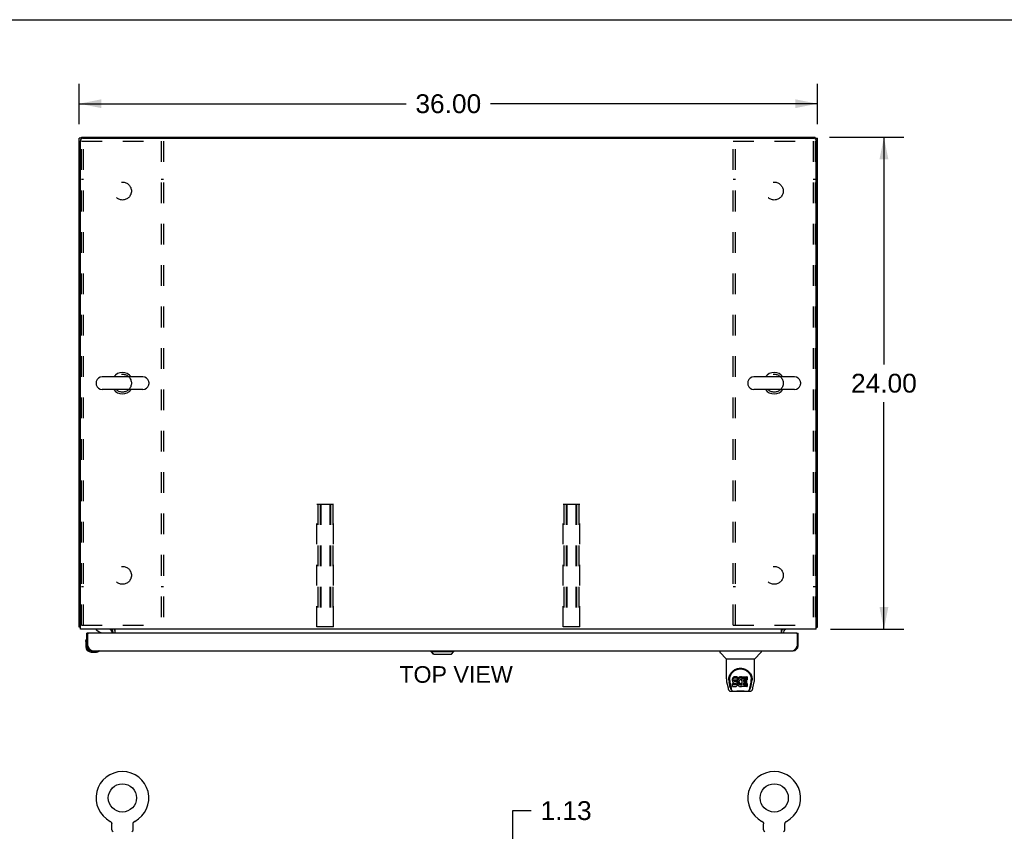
# Model space of a CAD drawing. Header units: inches. Extents: x 0 to 184, y 0 to 119.
# Tile 8 of 11: x 48 to 96, y 79 to 119. Entities that reach past the tile are written whole.
import ezdxf

# ---------------------------------------------------------------- set-up
doc = ezdxf.new("R2010")
doc.units = ezdxf.units.IN
doc.header["$LTSCALE"] = 10.098
doc.header["$MEASUREMENT"] = 0
doc.linetypes.add('HIDDEN', pattern=[0.2, 0.1, -0.1])
doc.layers.get('0').update_dxf_attribs({"linetype": 'CONTINUOUS'})
for name, color, linetype in [('02___PRT_ALL_AXES', 7, 'CONTINUOUS'), ('3PC_BODY', 7, 'CONTINUOUS'), ('DEFAULT_2', 8, 'HIDDEN'), ('DIMENSIONS', 7, 'CONTINUOUS')]:
    doc.layers.add(name, color=color, linetype=linetype)
doc.styles.get("Standard").update_dxf_attribs({"font": 'arial.ttf'})
doc.dimstyles.new('DIMSTYLE_2', dxfattribs={"dimtxt": 0.918, "dimasz": 1.08, "dimexe": 0.09, "dimexo": 0.07, "dimgap": 0.0425, "dimtad": 0, "dimtih": 1, "dimtoh": 1, "dimzin": 4, "dimdsep": 46, "dimtxsty": 'Standard', "dimblk": '_FILLED', "dimblk1": '_FILLED', "dimblk2": '_FILLED', "dimcen": 0.09, "dimazin": 1, "dimtfac": 1, "dimtdec": 3, "dimtofl": 0, "dimtmove": 0, "dimatfit": 3, "dimldrblk": '_FILLED', "dimfxl": 1, "dimtolj": 1, "dimtzin": 4, "dimarcsym": 0})

# ---------------------------------------------------------------- blocks, each defined once
blk = doc.blocks.new('_FILLED')
at = {"color": 0, "linetype": 'ByBlock'}
blk.add_solid([(0, 0), (-1, 0.2), (-1, -0.2)], dxfattribs=at)
blk = doc.blocks.new('*D9')
at = {"layer": '3PC_BODY', "color": 2, "linetype": 'Continuous'}
for p, q in [((50.932, 113.706), (50.932, 115.673)), ((86.932, 113.706), (86.932, 115.673)), ((50.932, 114.701), (66.869, 114.701)), ((86.932, 114.701), (70.995, 114.701))]:
    blk.add_line(p, q, dxfattribs=at)
at = {"layer": '3PC_BODY', "color": 2, "linetype": 'Continuous', "xscale": 1.08, "yscale": 1.08, "zscale": 1.08, "rotation": 180}
blk.add_blockref('_FILLED', (50.932, 114.701), dxfattribs=at)
at = {"layer": '3PC_BODY', "color": 2, "linetype": 'Continuous', "xscale": 1.08, "yscale": 1.08, "zscale": 1.08}
blk.add_blockref('_FILLED', (86.932, 114.701), dxfattribs=at)
at = {"layer": '3PC_BODY', "color": 2, "linetype": 'Continuous', "insert": (68.932, 115.16), "char_height": 0.918, "width": 3.20788, "attachment_point": 2, "line_spacing_factor": 0.9}
blk.add_mtext('36.00', dxfattribs=at)
blk = doc.blocks.new('*D10')
at = {"layer": '3PC_BODY', "color": 2, "linetype": 'Continuous'}
for p, q in [((87.522, 113.064), (91.151, 113.064)), ((90.179, 113.064), (90.179, 101.982)), ((90.179, 89.064), (90.179, 100.146)), ((87.576, 89.064), (91.151, 89.064))]:
    blk.add_line(p, q, dxfattribs=at)
at = {"layer": '3PC_BODY', "color": 2, "linetype": 'Continuous', "xscale": 1.08, "yscale": 1.08, "zscale": 1.08}
for p, rotation in [((90.179, 113.064), 90), ((90.179, 89.064), 270)]:
    blk.add_blockref('_FILLED', p, dxfattribs=dict(at, rotation=rotation))
at = {"layer": '3PC_BODY', "color": 2, "linetype": 'Continuous', "insert": (90.179, 101.523), "char_height": 0.918, "width": 3.20788, "attachment_point": 2, "line_spacing_factor": 0.9}
blk.add_mtext('24.00', dxfattribs=at)
blk = doc.blocks.new('*D14')
at = {"layer": 'DIMENSIONS', "color": 2, "linetype": 'Continuous'}
for p, q in [((72.079, 76.418), (72.079, 80.21)), ((72.079, 80.21), (72.97, 80.21)), ((71.677, 76.418), (73.051, 76.418)), ((72.01, 75.293), (73.051, 75.293)), ((72.079, 75.293), (72.079, 73.133))]:
    blk.add_line(p, q, dxfattribs=at)
at = {"layer": 'DIMENSIONS', "color": 2, "linetype": 'Continuous', "xscale": 1.08, "yscale": 1.08, "zscale": 1.08}
for p, rotation in [((72.079, 76.418), 270), ((72.079, 75.293), 90)]:
    blk.add_blockref('_FILLED', p, dxfattribs=dict(at, rotation=rotation))
at = {"layer": 'DIMENSIONS', "color": 2, "linetype": 'Continuous', "insert": (73.429, 80.669), "char_height": 0.918, "width": 2.49464, "attachment_point": 1, "line_spacing_factor": 0.9}
blk.add_mtext('1.13', dxfattribs=at)

msp = doc.modelspace()

# ---------------------------------------------------------------- linework, layer by layer
at = {"color": 7, "linetype": 'Continuous'}
for p, q in [((0, 118.8), (183.6, 118.8)), ((51.036, 113.012), (50.932, 113.012)), ((51.036, 112.989), (51.036, 113.064)), ((86.828, 112.989), (86.828, 113.064)), ((86.828, 113.012), (86.932, 113.012)), ((54.024, 101.37), (52.049, 101.37)), ((85.816, 101.37), (83.841, 101.37)), ((51.749, 101.108), (51.749, 101.021)), ((54.324, 101.108), (54.324, 101.021)), ((83.541, 101.108), (83.541, 101.021)), ((86.116, 101.108), (86.116, 101.021)), ((54.024, 100.758), (52.049, 100.758)), ((85.816, 100.758), (83.841, 100.758)), ((50.984, 89.168), (50.932, 89.168)), ((51.369, 88.86), (51.307, 88.86)), ((51.749, 89.064), (51.749, 89.025)), ((51.749, 89.025), (51.987, 88.887)), ((52.536, 88.86), (52.536, 88.907)), ((52.574, 89.063), (52.54, 89.029)), ((85.291, 89.063), (85.325, 89.029)), ((85.328, 89.025), (85.328, 89.025)), ((85.328, 89.025), (85.328, 89.025)), ((85.933, 88.86), (85.995, 88.86)), ((86.88, 89.168), (86.932, 89.168)), ((51.247, 88.466), (51.25, 88.504)), ((51.247, 88.466), (51.247, 88.209)), ((51.294, 88.601), (51.294, 88.601)), ((51.307, 88.253), (51.307, 88.209)), ((51.307, 88.253), (51.349, 88.253)), ((51.51, 88.006), (51.554, 88.006)), ((51.51, 87.946), (51.767, 87.946)), ((51.805, 87.949), (51.767, 87.946)), ((51.896, 87.991), (51.899, 87.992)), ((51.899, 87.992), (51.9, 87.993)), ((68.099, 87.967), (68.099, 88.006)), ((68.099, 87.967), (69.203, 87.967)), ((68.217, 87.849), (68.099, 87.967)), ((68.1, 87.967), (68.1, 88.006)), ((68.218, 87.849), (68.1, 87.967)), ((69.085, 87.849), (69.203, 87.967)), ((69.203, 87.967), (69.203, 88.006)), ((82.178, 88.006), (82.178, 87.944)), ((82.488, 87.618), (82.19, 87.916)), ((83.877, 87.618), (84.175, 87.916)), ((84.186, 88.006), (84.186, 87.944)), ((85.995, 88.253), (85.953, 88.253)), ((68.217, 87.849), (69.085, 87.849)), ((82.493, 87.613), (83.871, 87.613)), ((82.493, 86.641), (82.493, 87.613)), ((83.871, 86.641), (83.871, 87.613)), ((82.508, 86.498), (82.574, 86.192)), ((82.619, 86.672), (82.617, 86.609)), ((82.681, 86.22), (82.628, 86.491)), ((82.655, 86.599), (82.655, 86.576)), ((82.665, 86.478), (82.722, 86.185)), ((82.798, 86.644), (82.796, 86.621)), ((82.796, 86.554), (82.796, 86.621)), ((82.798, 86.577), (82.796, 86.554)), ((82.796, 86.554), (82.797, 86.53)), ((82.797, 86.53), (82.801, 86.506)), ((82.803, 86.668), (82.798, 86.644)), ((82.798, 86.577), (82.798, 86.644)), ((82.803, 86.601), (82.798, 86.577)), ((82.801, 86.506), (82.809, 86.484)), ((82.812, 86.69), (82.803, 86.668)), ((82.803, 86.601), (82.803, 86.668)), ((82.812, 86.623), (82.803, 86.601)), ((82.809, 86.484), (82.822, 86.464)), ((82.826, 86.71), (82.812, 86.69)), ((82.812, 86.623), (82.812, 86.69)), ((82.826, 86.643), (82.812, 86.623)), ((82.822, 86.464), (82.838, 86.447)), ((82.835, 86.718), (82.826, 86.71)), ((82.826, 86.643), (82.826, 86.71)), ((82.835, 86.651), (82.826, 86.643)), ((82.844, 86.724), (82.835, 86.718)), ((82.835, 86.651), (82.835, 86.718)), ((82.844, 86.658), (82.835, 86.651)), ((82.838, 86.447), (82.858, 86.434)), ((82.866, 86.734), (82.844, 86.724)), ((82.844, 86.658), (82.844, 86.724)), ((82.866, 86.667), (82.844, 86.658)), ((82.889, 86.741), (82.866, 86.734)), ((82.866, 86.667), (82.866, 86.734)), ((82.889, 86.675), (82.866, 86.667)), ((82.867, 86.542), (82.868, 86.557)), ((82.868, 86.535), (82.867, 86.542)), ((82.868, 86.557), (82.87, 86.572)), ((82.868, 86.535), (82.868, 86.557)), ((82.87, 86.527), (82.868, 86.535)), ((82.87, 86.572), (82.873, 86.579)), ((82.87, 86.527), (82.87, 86.572)), ((82.875, 86.521), (82.87, 86.527)), ((82.873, 86.579), (82.879, 86.584)), ((82.875, 86.521), (82.875, 86.58)), ((82.881, 86.517), (82.875, 86.521)), ((82.879, 86.584), (82.893, 86.588)), ((82.881, 86.584), (82.88, 86.584)), ((82.895, 86.58), (82.881, 86.584)), ((82.881, 86.517), (82.881, 86.584)), ((82.895, 86.513), (82.881, 86.517)), ((83.029, 86.741), (82.889, 86.741)), ((82.889, 86.675), (82.889, 86.741)), ((83.029, 86.675), (82.889, 86.675)), ((82.893, 86.588), (82.908, 86.589)), ((82.919, 86.581), (82.895, 86.58)), ((82.895, 86.513), (82.895, 86.58)), ((82.919, 86.514), (82.895, 86.513)), ((82.908, 86.589), (83.021, 86.589)), ((82.943, 86.579), (82.919, 86.581)), ((82.919, 86.514), (82.919, 86.581)), ((82.943, 86.513), (82.919, 86.514)), ((82.967, 86.574), (82.943, 86.579)), ((82.943, 86.513), (82.943, 86.579)), ((82.967, 86.507), (82.943, 86.513)), ((82.978, 86.569), (82.967, 86.574)), ((82.967, 86.507), (82.967, 86.574)), ((82.978, 86.503), (82.967, 86.507)), ((82.988, 86.563), (82.978, 86.569)), ((82.978, 86.503), (82.978, 86.569)), ((82.988, 86.496), (82.978, 86.503)), ((83.005, 86.546), (82.988, 86.563)), ((82.988, 86.496), (82.988, 86.563)), ((83.005, 86.479), (82.988, 86.496)), ((83.018, 86.526), (83.005, 86.546)), ((83.005, 86.479), (83.005, 86.546)), ((83.018, 86.459), (83.005, 86.479)), ((83.027, 86.504), (83.018, 86.526)), ((83.018, 86.459), (83.018, 86.526)), ((83.027, 86.437), (83.018, 86.459)), ((83.021, 86.589), (83.027, 86.59)), ((83.027, 86.59), (83.028, 86.595)), ((83.028, 86.5), (83.027, 86.504)), ((83.027, 86.437), (83.027, 86.504)), ((83.028, 86.595), (83.03, 86.608)), ((83.033, 86.577), (83.028, 86.533)), ((83.028, 86.466), (83.028, 86.533)), ((83.033, 86.511), (83.028, 86.466)), ((83.028, 86.466), (83.029, 86.444)), ((83.03, 86.699), (83.029, 86.741)), ((83.029, 86.675), (83.029, 86.741)), ((83.03, 86.632), (83.029, 86.675)), ((83.03, 86.632), (83.03, 86.699)), ((83.03, 86.608), (83.03, 86.632)), ((83.037, 86.599), (83.033, 86.577)), ((83.033, 86.511), (83.033, 86.577)), ((83.037, 86.533), (83.033, 86.511)), ((83.043, 86.621), (83.037, 86.599)), ((83.037, 86.533), (83.037, 86.599)), ((83.043, 86.554), (83.037, 86.533)), ((83.052, 86.641), (83.043, 86.621)), ((83.043, 86.554), (83.043, 86.621)), ((83.052, 86.575), (83.043, 86.554)), ((83.063, 86.661), (83.052, 86.641)), ((83.052, 86.575), (83.052, 86.641)), ((83.063, 86.594), (83.052, 86.575)), ((83.075, 86.679), (83.063, 86.661)), ((83.063, 86.594), (83.063, 86.661)), ((83.075, 86.612), (83.063, 86.594)), ((83.09, 86.696), (83.075, 86.679)), ((83.075, 86.612), (83.075, 86.679)), ((83.09, 86.629), (83.075, 86.612)), ((83.106, 86.711), (83.09, 86.696)), ((83.09, 86.629), (83.09, 86.696)), ((83.106, 86.644), (83.09, 86.629)), ((83.102, 86.509), (83.098, 86.482)), ((83.098, 86.482), (83.098, 86.455)), ((83.098, 86.455), (83.099, 86.442)), ((83.099, 86.442), (83.099, 86.482)), ((83.101, 86.501), (83.102, 86.496)), ((83.105, 86.521), (83.102, 86.509)), ((83.102, 86.496), (83.112, 86.471)), ((83.102, 86.429), (83.102, 86.496)), ((83.111, 86.533), (83.105, 86.521)), ((83.125, 86.724), (83.106, 86.711)), ((83.106, 86.644), (83.106, 86.711)), ((83.125, 86.657), (83.106, 86.644)), ((83.125, 86.556), (83.111, 86.533)), ((83.112, 86.471), (83.126, 86.448)), ((83.112, 86.404), (83.112, 86.471)), ((83.145, 86.733), (83.125, 86.724)), ((83.125, 86.657), (83.125, 86.724)), ((83.145, 86.666), (83.125, 86.657)), ((83.134, 86.567), (83.125, 86.556)), ((83.126, 86.448), (83.134, 86.438)), ((83.126, 86.381), (83.126, 86.448)), ((83.144, 86.574), (83.134, 86.567)), ((83.169, 86.585), (83.144, 86.574)), ((83.167, 86.738), (83.145, 86.733)), ((83.145, 86.666), (83.145, 86.733)), ((83.167, 86.671), (83.145, 86.666)), ((83.189, 86.74), (83.167, 86.738)), ((83.167, 86.671), (83.167, 86.738)), ((83.189, 86.673), (83.167, 86.671)), ((83.182, 86.588), (83.169, 86.585)), ((83.196, 86.588), (83.182, 86.588)), ((83.189, 86.74), (83.212, 86.74)), ((83.189, 86.673), (83.189, 86.74)), ((83.212, 86.673), (83.189, 86.673)), ((83.209, 86.585), (83.196, 86.588)), ((83.221, 86.58), (83.209, 86.585)), ((83.223, 86.738), (83.212, 86.74)), ((83.212, 86.673), (83.212, 86.74)), ((83.223, 86.671), (83.212, 86.673)), ((83.233, 86.734), (83.223, 86.738)), ((83.223, 86.671), (83.223, 86.738)), ((83.233, 86.668), (83.223, 86.671)), ((83.253, 86.65), (83.227, 86.582)), ((83.252, 86.722), (83.233, 86.734)), ((83.233, 86.668), (83.233, 86.734)), ((83.252, 86.656), (83.233, 86.668)), ((83.252, 86.722), (83.252, 86.656)), ((83.254, 86.719), (83.254, 86.652)), ((83.262, 86.739), (83.499, 86.739)), ((83.262, 86.347), (83.262, 86.739)), ((83.262, 86.673), (83.499, 86.673)), ((83.332, 86.585), (83.332, 86.517)), ((83.499, 86.589), (83.337, 86.589)), ((83.337, 86.58), (83.468, 86.58)), ((83.337, 86.513), (83.468, 86.513)), ((83.472, 86.575), (83.472, 86.435)), ((83.503, 86.735), (83.503, 86.594)), ((83.643, 86.185), (83.699, 86.475)), ((83.684, 86.22), (83.737, 86.491)), ((83.699, 86.475), (83.7, 86.479)), ((83.746, 86.672), (83.747, 86.609)), ((83.753, 86.599), (83.753, 86.599)), ((83.753, 86.586), (83.753, 86.586)), ((83.791, 86.192), (83.856, 86.498)), ((82.574, 86.192), (82.574, 86.192)), ((82.697, 86.038), (82.899, 86.038)), ((82.739, 86.117), (82.732, 86.117)), ((82.738, 86.121), (82.741, 86.111)), ((82.742, 86.11), (82.741, 86.111)), ((82.784, 86.038), (82.778, 86.038)), ((82.784, 86.038), (82.783, 86.038)), ((82.799, 86.268), (82.799, 86.41)), ((82.862, 86.415), (82.803, 86.414)), ((82.803, 86.347), (82.803, 86.414)), ((82.862, 86.348), (82.803, 86.347)), ((82.804, 86.263), (82.948, 86.263)), ((82.858, 86.434), (82.869, 86.429)), ((82.923, 86.415), (82.862, 86.415)), ((82.862, 86.348), (82.862, 86.415)), ((82.923, 86.348), (82.862, 86.348)), ((82.869, 86.429), (82.881, 86.427)), ((82.881, 86.427), (82.929, 86.427)), ((83.476, 86.026), (82.889, 86.026)), ((82.938, 86.416), (82.923, 86.415)), ((82.923, 86.348), (82.923, 86.415)), ((82.938, 86.349), (82.923, 86.348)), ((82.929, 86.427), (82.936, 86.426)), ((82.936, 86.426), (82.943, 86.424)), ((82.945, 86.42), (82.938, 86.416)), ((82.938, 86.349), (82.938, 86.416)), ((82.945, 86.353), (82.938, 86.349)), ((82.943, 86.424), (82.949, 86.419)), ((82.947, 86.421), (82.945, 86.42)), ((82.945, 86.353), (82.945, 86.42)), ((82.95, 86.358), (82.945, 86.353)), ((82.948, 86.263), (82.959, 86.265)), ((82.949, 86.419), (82.954, 86.413)), ((82.95, 86.358), (82.95, 86.418)), ((82.96, 86.37), (82.95, 86.358)), ((82.954, 86.413), (82.961, 86.4)), ((82.959, 86.265), (82.971, 86.269)), ((82.96, 86.37), (82.96, 86.402)), ((82.962, 86.377), (82.96, 86.37)), ((82.961, 86.4), (82.963, 86.385)), ((82.962, 86.377), (82.962, 86.389)), ((82.963, 86.385), (82.962, 86.377)), ((82.971, 86.269), (82.99, 86.283)), ((82.99, 86.283), (83.007, 86.299)), ((83.007, 86.299), (83.014, 86.309)), ((83.014, 86.309), (83.02, 86.32)), ((83.02, 86.32), (83.028, 86.343)), ((83.034, 86.414), (83.027, 86.437)), ((83.028, 86.343), (83.034, 86.366)), ((83.029, 86.444), (83.032, 86.422)), ((83.032, 86.422), (83.037, 86.4)), ((83.036, 86.39), (83.034, 86.414)), ((83.034, 86.366), (83.036, 86.39)), ((83.036, 86.39), (83.036, 86.404)), ((83.037, 86.4), (83.044, 86.379)), ((83.044, 86.379), (83.065, 86.34)), ((83.065, 86.34), (83.078, 86.321)), ((83.078, 86.321), (83.093, 86.305)), ((83.093, 86.305), (83.109, 86.29)), ((83.099, 86.442), (83.102, 86.429)), ((83.102, 86.429), (83.112, 86.404)), ((83.109, 86.29), (83.127, 86.276)), ((83.112, 86.404), (83.126, 86.381)), ((83.126, 86.381), (83.134, 86.371)), ((83.127, 86.276), (83.137, 86.271)), ((83.134, 86.438), (83.145, 86.429)), ((83.134, 86.371), (83.134, 86.438)), ((83.134, 86.371), (83.145, 86.362)), ((83.137, 86.271), (83.147, 86.267)), ((83.145, 86.429), (83.156, 86.422)), ((83.145, 86.362), (83.145, 86.429)), ((83.145, 86.362), (83.156, 86.355)), ((83.147, 86.267), (83.169, 86.262)), ((83.156, 86.422), (83.168, 86.417)), ((83.156, 86.355), (83.156, 86.422)), ((83.156, 86.355), (83.168, 86.35)), ((83.168, 86.417), (83.181, 86.414)), ((83.168, 86.35), (83.168, 86.417)), ((83.168, 86.35), (83.181, 86.348)), ((83.169, 86.262), (83.191, 86.259)), ((83.181, 86.414), (83.195, 86.414)), ((83.181, 86.348), (83.181, 86.414)), ((83.181, 86.348), (83.195, 86.347)), ((83.191, 86.259), (83.213, 86.262)), ((83.195, 86.414), (83.208, 86.416)), ((83.195, 86.347), (83.195, 86.414)), ((83.195, 86.347), (83.208, 86.349)), ((83.208, 86.416), (83.221, 86.42)), ((83.208, 86.349), (83.208, 86.416)), ((83.208, 86.349), (83.221, 86.353)), ((83.213, 86.262), (83.234, 86.269)), ((83.221, 86.42), (83.233, 86.425)), ((83.221, 86.353), (83.221, 86.42)), ((83.221, 86.353), (83.233, 86.359)), ((83.233, 86.425), (83.244, 86.433)), ((83.233, 86.359), (83.233, 86.425)), ((83.233, 86.359), (83.244, 86.366)), ((83.234, 86.269), (83.253, 86.28)), ((83.244, 86.433), (83.244, 86.366)), ((83.25, 86.432), (83.262, 86.414)), ((83.25, 86.365), (83.262, 86.347)), ((83.264, 86.281), (83.253, 86.281)), ((83.253, 86.28), (83.253, 86.281)), ((83.264, 86.268), (83.264, 86.281)), ((83.499, 86.263), (83.268, 86.263)), ((83.333, 86.426), (83.333, 86.349)), ((83.468, 86.431), (83.338, 86.431)), ((83.338, 86.411), (83.499, 86.411)), ((83.338, 86.344), (83.499, 86.344)), ((83.466, 86.038), (83.667, 86.038)), ((83.504, 86.407), (83.504, 86.268)), ((83.582, 86.038), (83.581, 86.038)), ((83.623, 86.111), (83.627, 86.121)), ((83.623, 86.11), (83.623, 86.111)), ((83.632, 86.117), (83.625, 86.117)), ((52.437, 79.687), (52.437, 79.687)), ((52.437, 79.687), (52.441, 79.684)), ((52.438, 79.686), (52.44, 79.685)), ((52.441, 79.684), (52.446, 79.682)), ((52.446, 79.682), (52.45, 79.679)), ((52.45, 79.679), (52.454, 79.676)), ((52.454, 79.676), (52.458, 79.673)), ((52.458, 79.673), (52.462, 79.669)), ((52.462, 79.67), (52.466, 79.666)), ((52.466, 79.666), (52.47, 79.662)), ((52.47, 79.662), (52.474, 79.659)), ((52.474, 79.659), (52.477, 79.655)), ((52.477, 79.655), (52.481, 79.651)), ((52.481, 79.651), (52.484, 79.647)), ((52.484, 79.647), (52.487, 79.642)), ((52.487, 79.643), (52.49, 79.638)), ((52.49, 79.638), (52.493, 79.634)), ((52.493, 79.634), (52.495, 79.629)), ((52.495, 79.629), (52.498, 79.625)), ((52.498, 79.625), (52.5, 79.62)), ((52.502, 79.615), (52.504, 79.61)), ((52.504, 79.61), (52.506, 79.605)), ((52.506, 79.605), (52.507, 79.6)), ((52.507, 79.6), (52.509, 79.595)), ((52.509, 79.595), (52.51, 79.59)), ((52.51, 79.59), (52.511, 79.585)), ((52.511, 79.585), (52.512, 79.58)), ((52.513, 79.267), (52.513, 79.56)), ((53.559, 79.564), (53.56, 79.569)), ((53.559, 79.564), (53.56, 79.569)), ((53.559, 79.56), (53.559, 79.564)), ((53.559, 79.267), (53.559, 79.56)), ((53.56, 79.575), (53.561, 79.58)), ((53.56, 79.569), (53.56, 79.575)), ((53.561, 79.58), (53.562, 79.585)), ((53.562, 79.585), (53.563, 79.59)), ((53.563, 79.59), (53.564, 79.595)), ((53.564, 79.595), (53.565, 79.6)), ((53.565, 79.6), (53.567, 79.605)), ((53.567, 79.605), (53.568, 79.61)), ((53.568, 79.61), (53.57, 79.615)), ((53.57, 79.615), (53.572, 79.62)), ((53.572, 79.62), (53.575, 79.625)), ((53.575, 79.625), (53.577, 79.629)), ((53.577, 79.629), (53.58, 79.634)), ((53.58, 79.634), (53.583, 79.638)), ((53.583, 79.638), (53.586, 79.643)), ((53.585, 79.642), (53.589, 79.647)), ((53.589, 79.647), (53.592, 79.651)), ((53.592, 79.651), (53.595, 79.655)), ((53.595, 79.655), (53.599, 79.659)), ((53.599, 79.659), (53.602, 79.662)), ((53.602, 79.662), (53.606, 79.666)), ((53.606, 79.666), (53.61, 79.67)), ((53.61, 79.669), (53.614, 79.673)), ((53.614, 79.673), (53.618, 79.676)), ((53.618, 79.676), (53.623, 79.679)), ((53.623, 79.679), (53.627, 79.682)), ((53.627, 79.682), (53.631, 79.684)), ((53.627, 79.682), (53.628, 79.683)), ((53.631, 79.684), (53.636, 79.687)), ((53.633, 79.685), (53.635, 79.686)), ((53.636, 79.687), (53.636, 79.687)), ((84.229, 79.687), (84.229, 79.687)), ((84.229, 79.687), (84.233, 79.684)), ((84.23, 79.686), (84.232, 79.685)), ((84.233, 79.684), (84.238, 79.682)), ((84.238, 79.682), (84.242, 79.679)), ((84.242, 79.679), (84.246, 79.676)), ((84.246, 79.676), (84.25, 79.673)), ((84.25, 79.673), (84.254, 79.669)), ((84.254, 79.67), (84.258, 79.666)), ((84.258, 79.666), (84.262, 79.662)), ((84.262, 79.662), (84.266, 79.659)), ((84.266, 79.659), (84.269, 79.655)), ((84.269, 79.655), (84.273, 79.651)), ((84.273, 79.651), (84.276, 79.647)), ((84.276, 79.647), (84.279, 79.642)), ((84.279, 79.643), (84.282, 79.638)), ((84.282, 79.638), (84.285, 79.634)), ((84.285, 79.634), (84.287, 79.629)), ((84.287, 79.629), (84.29, 79.625)), ((84.29, 79.625), (84.292, 79.62)), ((84.292, 79.62), (84.294, 79.615)), ((84.294, 79.615), (84.296, 79.61)), ((84.296, 79.61), (84.298, 79.605)), ((84.298, 79.605), (84.299, 79.6)), ((84.299, 79.6), (84.301, 79.595)), ((84.301, 79.595), (84.302, 79.59)), ((84.302, 79.59), (84.303, 79.585)), ((84.303, 79.585), (84.304, 79.58)), ((84.305, 79.267), (84.305, 79.56)), ((85.351, 79.564), (85.352, 79.569)), ((85.351, 79.564), (85.352, 79.569)), ((85.351, 79.56), (85.351, 79.564)), ((85.351, 79.267), (85.351, 79.56)), ((85.352, 79.575), (85.353, 79.58)), ((85.352, 79.569), (85.352, 79.575)), ((85.353, 79.58), (85.354, 79.585)), ((85.354, 79.585), (85.355, 79.59)), ((85.355, 79.59), (85.356, 79.595)), ((85.356, 79.595), (85.357, 79.6)), ((85.357, 79.6), (85.359, 79.605)), ((85.359, 79.605), (85.36, 79.61)), ((85.36, 79.61), (85.362, 79.615)), ((85.362, 79.615), (85.364, 79.62)), ((85.364, 79.62), (85.367, 79.625)), ((85.367, 79.625), (85.369, 79.629)), ((85.369, 79.629), (85.372, 79.634)), ((85.372, 79.634), (85.375, 79.638)), ((85.375, 79.638), (85.378, 79.643)), ((85.377, 79.642), (85.381, 79.647)), ((85.381, 79.647), (85.384, 79.651)), ((85.384, 79.651), (85.387, 79.655)), ((85.387, 79.655), (85.391, 79.659)), ((85.391, 79.659), (85.394, 79.662)), ((85.394, 79.662), (85.398, 79.666)), ((85.398, 79.666), (85.402, 79.67)), ((85.402, 79.669), (85.406, 79.673)), ((85.406, 79.673), (85.41, 79.676)), ((85.41, 79.676), (85.415, 79.679)), ((85.415, 79.679), (85.419, 79.682)), ((85.419, 79.682), (85.423, 79.684)), ((85.419, 79.682), (85.42, 79.683)), ((85.423, 79.684), (85.428, 79.687)), ((85.425, 79.685), (85.427, 79.686)), ((85.428, 79.687), (85.428, 79.687))]:
    msp.add_line(p, q, dxfattribs=at)
at = {"color": 3, "linetype": 'Continuous'}
for p, q in [((50.932, 89.168), (50.932, 113.012)), ((50.984, 89.064), (50.984, 112.887)), ((51.036, 113.064), (86.828, 113.064)), ((51.109, 113.012), (86.755, 113.012)), ((86.88, 89.064), (86.88, 112.887)), ((86.932, 89.168), (86.932, 113.012)), ((86.88, 89.064), (50.984, 89.064)), ((51.307, 88.253), (51.307, 88.86)), ((85.933, 88.86), (51.369, 88.86)), ((52.536, 89.025), (52.537, 89.026)), ((52.537, 89.026), (52.538, 89.027)), ((52.538, 89.027), (52.54, 89.03)), ((52.54, 89.03), (52.541, 89.031)), ((52.541, 89.031), (52.542, 89.033)), ((52.578, 88.86), (52.578, 88.922)), ((52.682, 88.86), (52.682, 89.064)), ((85.182, 88.86), (85.182, 89.064)), ((85.286, 88.922), (85.286, 88.86)), ((85.327, 89.027), (85.322, 89.033)), ((85.327, 89.026), (85.327, 89.027)), ((85.328, 89.025), (85.327, 89.026)), ((85.995, 88.253), (85.995, 88.86)), ((51.349, 88.253), (51.349, 88.84)), ((85.953, 88.84), (85.953, 88.253)), ((51.369, 88.216), (51.362, 88.228)), ((51.376, 88.203), (51.369, 88.216)), ((51.382, 88.191), (51.376, 88.203)), ((51.554, 88.006), (85.748, 88.006)), ((85.936, 88.222), (85.93, 88.209)), ((85.943, 88.234), (85.936, 88.222)), ((85.953, 88.253), (85.943, 88.234))]:
    msp.add_line(p, q, dxfattribs=at)
for points in [[(50.96, 89.154), (50.956, 89.155), (50.953, 89.156), (50.95, 89.156), (50.947, 89.157), (50.944, 89.158), (50.941, 89.159), (50.939, 89.16), (50.937, 89.161), (50.936, 89.162), (50.935, 89.163), (50.934, 89.164), (50.933, 89.166), (50.932, 89.167), (50.932, 89.168)], [(50.984, 89.149), (50.984, 89.149), (50.98, 89.15), (50.976, 89.151), (50.972, 89.152), (50.968, 89.153), (50.96, 89.154)], [(52.535, 89.024), (52.535, 89.024), (52.536, 89.024), (52.536, 89.025), (52.536, 89.025)], [(52.542, 89.033), (52.544, 89.035), (52.545, 89.037), (52.547, 89.039), (52.549, 89.041)], [(52.549, 89.041), (52.551, 89.044), (52.553, 89.046), (52.555, 89.049), (52.557, 89.051), (52.559, 89.053), (52.562, 89.056), (52.564, 89.058)], [(52.564, 89.058), (52.566, 89.06), (52.569, 89.061), (52.571, 89.062), (52.573, 89.063)], [(85.301, 89.058), (85.298, 89.06), (85.296, 89.061), (85.294, 89.062), (85.292, 89.063)], [(85.316, 89.041), (85.314, 89.044), (85.312, 89.046), (85.31, 89.049), (85.308, 89.051), (85.305, 89.053), (85.303, 89.056), (85.301, 89.058)], [(85.322, 89.033), (85.321, 89.035), (85.319, 89.037), (85.318, 89.039), (85.316, 89.041)], [(85.329, 89.024), (85.329, 89.024), (85.329, 89.024), (85.329, 89.025), (85.328, 89.025)], [(86.88, 89.149), (86.88, 89.149), (86.885, 89.15), (86.889, 89.151), (86.893, 89.152), (86.897, 89.153)], [(86.897, 89.153), (86.905, 89.154), (86.908, 89.155), (86.912, 89.156), (86.915, 89.156), (86.918, 89.157), (86.921, 89.158), (86.923, 89.159), (86.925, 89.16), (86.927, 89.161), (86.929, 89.162), (86.93, 89.163), (86.931, 89.164), (86.932, 89.166), (86.932, 89.167), (86.932, 89.168)], [(51.362, 88.228), (51.353, 88.247), (51.349, 88.253)], [(51.554, 88.006), (51.55, 88.006), (51.547, 88.007), (51.544, 88.007), (51.541, 88.008), (51.537, 88.008), (51.534, 88.009), (51.531, 88.01), (51.527, 88.011), (51.524, 88.013), (51.521, 88.014), (51.518, 88.016), (51.514, 88.018), (51.511, 88.02), (51.508, 88.022), (51.504, 88.024), (51.501, 88.026), (51.498, 88.029), (51.494, 88.032), (51.491, 88.034), (51.488, 88.037), (51.485, 88.04), (51.481, 88.044), (51.478, 88.047), (51.475, 88.051), (51.471, 88.054), (51.468, 88.058), (51.465, 88.062), (51.461, 88.066), (51.458, 88.07), (51.455, 88.074), (51.452, 88.079), (51.448, 88.083), (51.445, 88.088), (51.442, 88.092), (51.438, 88.097), (51.435, 88.102), (51.432, 88.107), (51.428, 88.112), (51.425, 88.117), (51.422, 88.122), (51.419, 88.128), (51.415, 88.133), (51.412, 88.139), (51.409, 88.144), (51.405, 88.15), (51.402, 88.156), (51.399, 88.161), (51.395, 88.167), (51.392, 88.173), (51.389, 88.179), (51.386, 88.185), (51.382, 88.191)], [(85.93, 88.209), (85.923, 88.197), (85.92, 88.191), (85.917, 88.185), (85.913, 88.179), (85.91, 88.173), (85.907, 88.167), (85.903, 88.161), (85.9, 88.156), (85.897, 88.15), (85.893, 88.144), (85.89, 88.139), (85.887, 88.133), (85.884, 88.128), (85.88, 88.122), (85.877, 88.117), (85.874, 88.112), (85.87, 88.107), (85.867, 88.102), (85.864, 88.097), (85.86, 88.092), (85.857, 88.088), (85.854, 88.083), (85.851, 88.079), (85.847, 88.074), (85.844, 88.07), (85.841, 88.066), (85.837, 88.062), (85.834, 88.058), (85.831, 88.054), (85.827, 88.051), (85.824, 88.047), (85.821, 88.044), (85.818, 88.04), (85.814, 88.037), (85.811, 88.034), (85.808, 88.032), (85.804, 88.029), (85.801, 88.026), (85.798, 88.024), (85.794, 88.022), (85.791, 88.02), (85.788, 88.018), (85.785, 88.016), (85.781, 88.014), (85.778, 88.013), (85.775, 88.011), (85.771, 88.01), (85.768, 88.009), (85.765, 88.008), (85.761, 88.008), (85.758, 88.007), (85.755, 88.007), (85.752, 88.006), (85.748, 88.006)]]:
    msp.add_lwpolyline(points, dxfattribs=at)
at = {"color": 7, "linetype": 'Continuous'}
for points in [[(51.294, 88.601), (51.294, 88.6), (51.293, 88.598), (51.292, 88.595)], [(51.9, 87.993), (51.902, 87.993), (51.902, 87.993)], [(82.612, 86.599), (82.614, 86.641), (82.622, 86.693), (82.633, 86.742), (82.649, 86.788), (82.667, 86.832), (82.689, 86.872), (82.713, 86.911), (82.74, 86.947), (82.77, 86.98), (82.802, 87.011), (82.836, 87.04), (82.873, 87.065), (82.911, 87.088), (82.953, 87.108), (82.996, 87.125), (83.04, 87.139), (83.086, 87.148), (83.133, 87.154), (83.18, 87.157), (83.228, 87.155), (83.275, 87.149), (83.321, 87.14), (83.365, 87.126), (83.408, 87.11), (83.449, 87.09), (83.488, 87.068), (83.525, 87.042), (83.56, 87.014), (83.592, 86.983), (83.622, 86.95), (83.649, 86.914), (83.674, 86.876), (83.696, 86.836), (83.714, 86.793), (83.73, 86.747), (83.742, 86.698), (83.75, 86.646), (83.753, 86.599)], [(82.655, 86.599), (82.656, 86.619), (82.657, 86.643), (82.66, 86.667), (82.664, 86.691), (82.668, 86.715), (82.674, 86.738), (82.681, 86.76), (82.688, 86.783), (82.697, 86.804), (82.706, 86.825), (82.717, 86.846), (82.728, 86.865), (82.739, 86.884), (82.751, 86.902), (82.764, 86.919), (82.777, 86.936), (82.791, 86.952), (82.805, 86.967), (82.819, 86.981), (82.834, 86.994), (82.849, 87.007), (82.864, 87.019), (82.88, 87.03), (82.895, 87.041), (82.911, 87.051), (82.927, 87.06), (82.943, 87.068)], [(82.943, 87.068), (82.959, 87.076), (82.974, 87.083), (82.99, 87.09), (83.006, 87.096), (83.022, 87.101), (83.038, 87.106), (83.054, 87.11), (83.07, 87.114), (83.086, 87.117), (83.102, 87.12), (83.118, 87.122), (83.134, 87.124), (83.15, 87.125), (83.166, 87.126), (83.182, 87.126), (83.197, 87.126), (83.213, 87.125), (83.229, 87.124), (83.245, 87.122), (83.261, 87.12), (83.277, 87.117), (83.293, 87.114), (83.309, 87.11), (83.325, 87.106), (83.341, 87.101), (83.357, 87.096), (83.373, 87.09), (83.389, 87.084), (83.405, 87.076)], [(83.405, 87.076), (83.421, 87.069), (83.437, 87.06), (83.453, 87.051), (83.469, 87.041), (83.484, 87.031), (83.499, 87.02), (83.515, 87.008), (83.53, 86.995), (83.545, 86.982), (83.559, 86.967), (83.573, 86.952), (83.587, 86.936), (83.6, 86.92), (83.613, 86.902), (83.625, 86.884), (83.637, 86.865), (83.648, 86.846), (83.658, 86.826), (83.667, 86.805), (83.676, 86.783), (83.684, 86.761), (83.69, 86.738), (83.696, 86.715), (83.701, 86.692), (83.705, 86.668), (83.707, 86.643), (83.709, 86.619), (83.709, 86.599)], [(82.493, 86.641), (82.494, 86.614), (82.497, 86.572), (82.502, 86.53), (82.508, 86.498)], [(82.611, 86.586), (82.611, 86.59), (82.612, 86.599)], [(82.655, 86.576), (82.656, 86.559), (82.657, 86.531), (82.66, 86.503), (82.665, 86.478)], [(83.7, 86.479), (83.701, 86.482), (83.701, 86.485), (83.702, 86.488), (83.702, 86.491), (83.703, 86.494), (83.703, 86.497), (83.704, 86.501), (83.704, 86.504), (83.705, 86.508), (83.705, 86.511), (83.706, 86.515), (83.706, 86.519), (83.707, 86.523), (83.707, 86.527), (83.707, 86.531), (83.708, 86.535), (83.708, 86.54), (83.708, 86.544), (83.709, 86.549), (83.709, 86.554), (83.709, 86.558), (83.709, 86.563), (83.709, 86.568), (83.709, 86.573), (83.709, 86.599)], [(83.753, 86.599), (83.753, 86.591), (83.753, 86.586)], [(83.856, 86.498), (83.862, 86.529), (83.868, 86.571), (83.871, 86.614), (83.871, 86.641)], [(82.574, 86.192), (82.577, 86.178), (82.582, 86.157), (82.588, 86.138), (82.594, 86.122), (82.601, 86.107), (82.609, 86.093), (82.617, 86.081), (82.626, 86.07), (82.637, 86.06), (82.65, 86.051), (82.663, 86.045), (82.678, 86.04), (82.694, 86.038), (82.697, 86.038)], [(82.722, 86.185), (82.724, 86.173), (82.727, 86.16), (82.731, 86.146), (82.734, 86.133), (82.738, 86.121)], [(82.742, 86.11), (82.747, 86.098), (82.753, 86.085), (82.759, 86.075), (82.766, 86.066), (82.773, 86.057), (82.782, 86.05), (82.791, 86.045), (82.8, 86.041), (82.81, 86.038), (82.818, 86.038)], [(82.803, 86.414), (82.803, 86.414), (82.802, 86.414), (82.802, 86.414), (82.801, 86.414), (82.801, 86.414), (82.801, 86.413), (82.8, 86.413), (82.8, 86.413), (82.8, 86.412), (82.799, 86.412), (82.799, 86.411), (82.799, 86.411), (82.799, 86.41), (82.799, 86.41)], [(82.803, 86.347), (82.803, 86.347), (82.802, 86.347), (82.802, 86.347), (82.801, 86.347), (82.801, 86.347), (82.801, 86.347), (82.8, 86.346), (82.8, 86.346), (82.8, 86.346), (82.799, 86.345), (82.799, 86.345), (82.799, 86.344), (82.799, 86.343), (82.799, 86.343)], [(82.899, 86.038), (82.919, 86.038), (82.941, 86.04), (82.965, 86.042), (82.989, 86.045), (83.015, 86.048), (83.042, 86.051), (83.069, 86.053), (83.098, 86.056), (83.127, 86.057), (83.156, 86.058), (83.185, 86.059), (83.214, 86.058), (83.243, 86.057), (83.272, 86.055), (83.3, 86.053), (83.326, 86.05), (83.353, 86.047), (83.378, 86.045), (83.402, 86.042), (83.424, 86.04), (83.446, 86.038), (83.466, 86.038)], [(82.899, 86.038), (82.921, 86.038), (82.948, 86.04), (82.975, 86.043), (83.003, 86.045), (83.032, 86.048), (83.061, 86.051), (83.091, 86.053), (83.121, 86.055), (83.151, 86.056), (83.182, 86.057), (83.212, 86.056), (83.243, 86.055), (83.273, 86.054), (83.303, 86.051), (83.332, 86.048), (83.361, 86.045), (83.389, 86.043), (83.417, 86.04), (83.443, 86.038), (83.466, 86.038)], [(83.547, 86.038), (83.554, 86.038), (83.564, 86.041), (83.574, 86.045), (83.583, 86.05), (83.591, 86.057), (83.598, 86.065), (83.605, 86.075), (83.611, 86.085), (83.618, 86.098), (83.623, 86.11)], [(83.627, 86.121), (83.63, 86.133), (83.634, 86.146), (83.637, 86.16), (83.64, 86.173), (83.643, 86.185)], [(83.667, 86.038), (83.682, 86.039), (83.695, 86.042), (83.708, 86.047), (83.719, 86.054), (83.73, 86.062), (83.739, 86.071), (83.747, 86.081), (83.755, 86.091), (83.761, 86.103), (83.767, 86.115), (83.773, 86.129), (83.778, 86.144), (83.784, 86.161), (83.788, 86.18), (83.791, 86.192)], [(52.5, 79.62), (52.502, 79.615), (52.504, 79.61)], [(52.512, 79.58), (52.513, 79.575), (52.513, 79.569)], [(52.513, 79.575), (52.513, 79.569), (52.513, 79.564), (52.513, 79.56)], [(84.304, 79.58), (84.305, 79.575), (84.305, 79.569)], [(84.305, 79.575), (84.305, 79.569), (84.305, 79.564), (84.305, 79.56)]]:
    msp.add_lwpolyline(points, dxfattribs=at)
for centre in [(53.036, 80.826), (84.828, 80.826)]:
    msp.add_circle(centre, 0.688, dxfattribs=at)
at = {"color": 3, "linetype": 'Continuous'}
for centre, radius, start, end in [((51.109, 112.887), 0.125, 90, 180), ((86.755, 112.887), 0.125, 0, 90), ((51.369, 88.84), 0.02, 90, 180), ((52.436, 88.922), 0.142, 0, 90), ((85.429, 88.922), 0.142, 90, 180), ((85.933, 88.84), 0.02, 0, 90), ((51.554, 88.253), 0.246, 180, 270), ((85.748, 88.253), 0.246, 270, 360)]:
    msp.add_arc(centre, radius, start, end, dxfattribs=at)
at = {"color": 7, "linetype": 'Continuous'}
for centre, radius, start, end in [((52.049, 101.064), 0.306, 90, 164.3697), ((53.036, 101.064), 0.523, 35.8102, 144.1898), ((54.024, 101.064), 0.306, 15.6303, 90), ((83.841, 101.064), 0.306, 90, 164.3697), ((84.828, 101.064), 0.523, 35.8102, 144.1898), ((85.816, 101.064), 0.306, 15.6303, 90), ((51.893, 101.108), 0.144, 164.3697, 180), ((51.893, 101.021), 0.144, 180, 195.6303), ((52.049, 101.064), 0.306, 195.6303, 270), ((54.024, 101.064), 0.306, 270, 344.3697), ((54.18, 101.108), 0.144, 0, 15.6303), ((54.18, 101.021), 0.144, 344.3697, 360), ((83.685, 101.108), 0.144, 164.3697, 180), ((83.685, 101.021), 0.144, 180, 195.6303), ((83.841, 101.064), 0.306, 195.6303, 270), ((85.816, 101.064), 0.306, 270, 344.3697), ((85.972, 101.108), 0.144, 0, 15.6303), ((85.972, 101.021), 0.144, 344.3697, 360), ((53.036, 101.064), 0.523, 215.8091, 324.1909), ((84.828, 101.064), 0.523, 215.8091, 324.1909), ((51.937, 88.801), 0.1, 36.5468, 59.908), ((52.379, 88.907), 0.157, 0, 90), ((52.436, 88.922), 0.246, 0, 35.3265), ((85.429, 88.922), 0.246, 144.6735, 180), ((51.497, 88.466), 0.25, 149.1101, 180), ((51.296, 88.586), 0.015, 96.3796, 149.1101), ((51.292, 88.586), 0.015, 0, 83.6204), ((51.51, 88.209), 0.263, 180, 270), ((51.51, 88.209), 0.203, 180, 270), ((51.767, 88.196), 0.25, 270, 300.8899), ((51.887, 87.991), 0.015, 6.3796, 90), ((51.887, 87.995), 0.015, 300.8899, 353.6204), ((82.218, 87.944), 0.0394, 180, 225), ((84.147, 87.944), 0.0394, 315, 360), ((82.501, 87.632), 0.0197, 225, 270), ((83.863, 87.632), 0.0197, 270, 315), ((82.889, 86.046), 0.0197, 203.607, 270), ((83.476, 86.046), 0.0197, 270, 336.393), ((53.036, 80.826), 1.288, 297.7005, 242.2995), ((84.828, 80.826), 1.288, 297.7005, 242.2995), ((52.582, 79.267), 0.069, 180, 270), ((53.49, 79.267), 0.069, 270, 360), ((84.374, 79.267), 0.069, 180, 270), ((85.282, 79.267), 0.069, 270, 360)]:
    msp.add_arc(centre, radius, start, end, dxfattribs=at)
for centre, major_axis, ratio, start_param, end_param in [((83.182, 86.599), (0, 0.565), 0.999848, 1.129542, 1.76365), ((83.223, 86.584), (0.00448, 0), 1, -1.986921, -0.366491), ((83.249, 86.719), (0.00448, 0), 1, 0.003891, 0.905353), ((83.249, 86.652), (0.00448, 0), 1, 5.916695, 7.188538), ((83.337, 86.585), (0.00448, 0), 1, 1.570796, 3.141593), ((83.337, 86.584), (0.00448, 0), 1, 3.141593, 4.712389), ((83.337, 86.517), (0.00448, 0), 1, 3.141593, 4.712389), ((83.468, 86.575), (0, 0.00448), 1, -1.570796, 0), ((83.468, 86.508), (0, 0.00448), 1, -1.570796, 0), ((83.499, 86.735), (0.00448, 0), 1, 0, 1.570796), ((83.499, 86.668), (0.00448, 0), 1, 0, 1.570796), ((83.499, 86.594), (0.00448, 0), 1, -1.570796, 0), ((83.182, 86.599), (0, 0.565), 0.999848, 4.519536, 5.157611), ((82.738, 86.471), (0.007, 0.354), 0.213027, -3.923008, -3.13761), ((82.804, 86.268), (0.00483, 0), 1, -3.141593, -1.570796), ((83.246, 86.429), (0.00448, 0), 1, 0.594971, 2.222579), ((83.246, 86.362), (0.00448, 0), 1, 1.570796, 2.222579), ((83.246, 86.362), (0, 0.00448), 1, -0.975826, 0), ((83.268, 86.268), (0, 0.00448), 1, 1.570796, 3.141593), ((83.338, 86.426), (0.00448, 0), 1, 1.570796, 3.141593), ((83.338, 86.416), (0.00448, 0), 1, 3.141593, 4.712389), ((83.338, 86.349), (0.00448, 0), 1, 3.141593, 4.712389), ((83.468, 86.435), (0, 0.00448), 1, -3.141593, -1.570796), ((83.499, 86.407), (0, 0.00448), 1, -1.570796, 0), ((83.499, 86.34), (0, 0.00448), 1, -1.570796, 0), ((83.499, 86.268), (0, 0.00448), 1, -3.141593, -1.570796), ((83.626, 86.471), (-0.007, 0.354), 0.213027, -3.145575, -2.360177)]:
    msp.add_ellipse(centre, major_axis=major_axis, ratio=ratio, start_param=start_param, end_param=end_param, dxfattribs=at)
at = {"layer": '02___PRT_ALL_AXES', "color": 8, "linetype": 'HIDDEN'}
for centre in [(53.036, 110.439), (84.828, 110.439), (53.036, 101.064), (84.828, 101.064), (53.036, 91.689), (84.828, 91.689)]:
    msp.add_circle(centre, 0.438, dxfattribs=at)
at = {"layer": 'DEFAULT_2', "color": 8, "linetype": 'HIDDEN'}
for p, q in [((51.036, 89.252), (51.036, 112.877)), ((51.036, 112.877), (55.036, 112.877)), ((51.14, 89.252), (51.14, 112.877)), ((54.932, 112.877), (54.932, 89.252)), ((55.036, 112.877), (55.036, 89.252)), ((82.828, 89.252), (82.828, 112.877)), ((82.828, 112.877), (86.828, 112.877)), ((82.932, 89.252), (82.932, 112.877)), ((86.724, 112.877), (86.724, 89.252)), ((86.828, 112.877), (86.828, 89.252)), ((51.14, 111.002), (51.036, 111.002)), ((55.036, 111.002), (54.932, 111.002)), ((82.932, 111.002), (82.828, 111.002)), ((86.828, 111.002), (86.724, 111.002)), ((62.526, 89.168), (62.526, 95.168)), ((62.526, 95.168), (63.339, 95.168)), ((62.566, 95.168), (62.566, 89.168)), ((62.674, 95.168), (62.674, 89.168)), ((62.714, 95.168), (62.714, 89.168)), ((63.151, 95.168), (63.151, 89.168)), ((63.191, 95.168), (63.191, 89.168)), ((63.299, 95.168), (63.299, 89.168)), ((63.339, 89.168), (63.339, 95.168)), ((74.526, 95.168), (75.339, 95.168)), ((74.526, 89.168), (74.526, 95.168)), ((74.566, 95.168), (74.566, 89.168)), ((74.674, 95.168), (74.674, 89.168)), ((74.714, 95.168), (74.714, 89.168)), ((75.151, 95.168), (75.151, 89.168)), ((75.191, 95.168), (75.191, 89.168)), ((75.299, 95.168), (75.299, 89.168)), ((75.339, 89.168), (75.339, 95.168)), ((51.14, 91.127), (51.036, 91.127)), ((55.036, 91.127), (54.932, 91.127)), ((82.932, 91.127), (82.828, 91.127)), ((86.828, 91.127), (86.724, 91.127)), ((51.036, 89.252), (55.036, 89.252)), ((63.339, 89.168), (62.526, 89.168)), ((75.339, 89.168), (74.526, 89.168)), ((82.828, 89.252), (86.828, 89.252)), ((52.444, 79.683), (52.446, 79.682)), ((53.636, 79.687), (53.636, 79.687)), ((84.236, 79.683), (84.238, 79.682)), ((85.428, 79.687), (85.428, 79.687))]:
    msp.add_line(p, q, dxfattribs=at)

# ---------------------------------------------------------------- texts
at = {"layer": 'DIMENSIONS', "color": 2, "linetype": 'Continuous', "insert": (69.309, 87.257), "char_height": 0.81, "width": 5.51944, "attachment_point": 2, "line_spacing_factor": 0.9}
msp.add_mtext('TOP VIEW', dxfattribs=at)

# ---------------------------------------------------------------- dimensions: what is measured, and where the dimension line sits
at = {"layer": '3PC_BODY', "color": 2, "linetype": 'Continuous'}
dim = msp.add_linear_dim(base=(86.932, 114.701), p1=(50.932, 113.636), p2=(86.932, 113.636), dimstyle='DIMSTYLE_2', dxfattribs=at)
dim.commit()
dim.dimension.update_dxf_attribs({"geometry": '*D9', "text_midpoint": (68.93, 114.696), "dimtype": 160})
dim = msp.add_linear_dim(base=(90.179, 89.064), p1=(87.452, 113.064), p2=(87.506, 89.064), angle=270, dimstyle='DIMSTYLE_2', dxfattribs=at)
dim.commit()
dim.dimension.update_dxf_attribs({"geometry": '*D10', "text_midpoint": (90.167, 101.059), "dimtype": 160})
at = {"layer": 'DIMENSIONS', "color": 2, "linetype": 'Continuous'}
dim = msp.add_linear_dim(base=(72.078636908, 76.418207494), p1=(73.120636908, 75.293207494), p2=(73.120636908, 76.418207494), angle=90, dimstyle='DIMSTYLE_2', dxfattribs=at)
dim.commit()
dim.dimension.update_dxf_attribs({"geometry": '*D14', "text_midpoint": (74.715716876, 80.204572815), "dimtype": 160})

doc.saveas('drawing.dxf')
